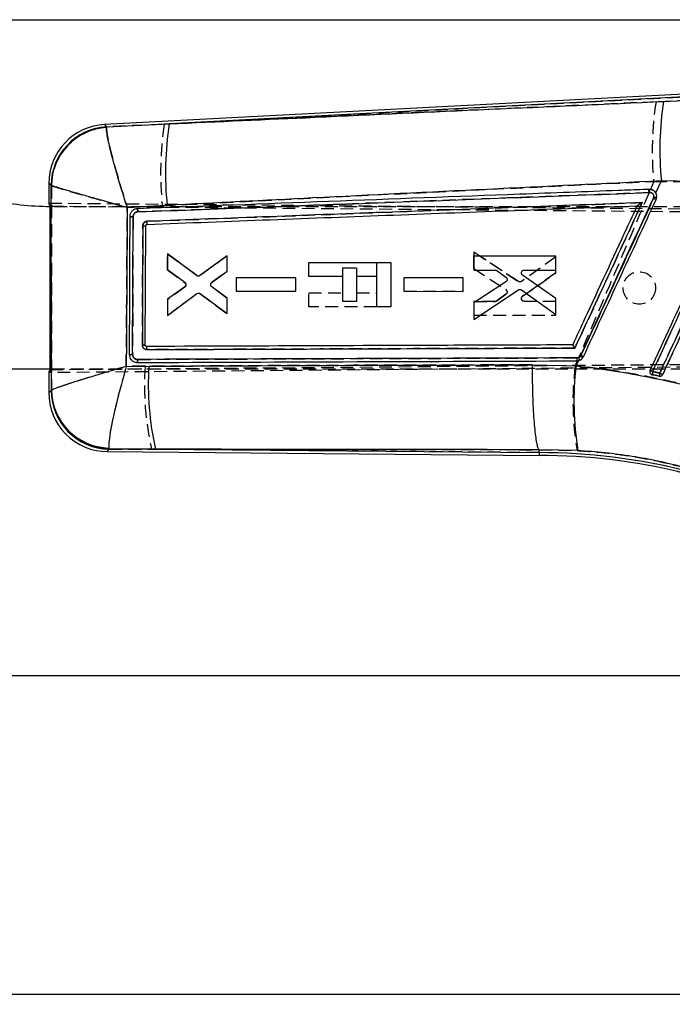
# Model space of a CAD drawing. Extents: x 30 to 409, y 24 to 289.
# Tile 8 of 12: x 235 to 299, y 173 to 270. Entities that reach past the tile are written whole.
import ezdxf

# ---------------------------------------------------------------- set-up
doc = ezdxf.new("R2010")
doc.units = 0
doc.linetypes.add('HIDDEN', pattern=[1.905, 1.27, -0.635])
doc.layers.get('0').update_dxf_attribs({"linetype": 'CONTINUOUS'})
doc.styles.add('SLDTEXTSTYLE0', font='TXT', dxfattribs={"width": 0.75})
doc.dimstyles.new('SLDDIMSTYLE0', dxfattribs={"dimtxt": 3.5, "dimasz": 3.302, "dimexe": 0, "dimexo": 0.0625, "dimgap": 0.875, "dimtad": 1, "dimdec": 0, "dimrnd": 1e-09, "dimzin": 12, "dimtxsty": 'SLDTEXTSTYLE0', "dimsah": 1, "dimcen": 0.09, "dimazin": 3, "dimtfac": 1, "dimtdec": 0, "dimtofl": 0, "dimtmove": 0, "dimatfit": 3, "dimtolj": 1, "dimtzin": 12})

# ---------------------------------------------------------------- blocks, each defined once
blk = doc.blocks.new('_D_3')
at = {"color": 179, "linetype": 'CONTINUOUS'}
for p, q in [((158.817, 269.759), (331.55, 269.759)), ((330.55, 269.759), (330.55, 205.257)), ((207.248, 205.257), (331.55, 205.257))]:
    blk.add_line(p, q, dxfattribs=at)
for points in [[(330.55, 269.759), (330.042, 266.457), (331.058, 266.457)], [(330.55, 205.257), (331.058, 208.559), (330.042, 208.559)]]:
    blk.add_solid(points, dxfattribs=at)
at = {"color": 179, "linetype": 'CONTINUOUS', "insert": (326.039, 233.599, 0.1), "char_height": 3.5, "attachment_point": 1, "rotation": 90, "style": 'SLDTEXTSTYLE0'}
blk.add_mtext('65', dxfattribs=at)
blk = doc.blocks.new('_D_5')
at = {"color": 179, "linetype": 'CONTINUOUS'}
for p, q in [((43.853, 252.548), (43.853, 172.9)), ((338.25, 241.43), (338.25, 172.9)), ((43.853, 173.9), (338.25, 173.9))]:
    blk.add_line(p, q, dxfattribs=at)
for points in [[(43.853, 173.9), (47.155, 173.392), (47.155, 174.408)], [(338.25, 173.9), (334.948, 174.408), (334.948, 173.392)]]:
    blk.add_solid(points, dxfattribs=at)
at = {"color": 179, "linetype": 'CONTINUOUS', "insert": (198.337, 178.412, 0.1), "char_height": 3.5, "attachment_point": 1, "style": 'SLDTEXTSTYLE0'}
blk.add_mtext('294', dxfattribs=at)

msp = doc.modelspace()

# ---------------------------------------------------------------- linework, layer by layer
at = {"color": 7, "linetype": 'CONTINUOUS'}
for p, q in [((300.563099, 262.459219), (242.908547, 259.446879)), ((300.574871, 262.188327), (249.267603, 259.507616)), ((297.939385, 261.722059), (300.589579, 261.84832)), ((243.11805, 259.230514), (243.103328, 259.165329)), ((243.11805, 259.230514), (249.267603, 259.507616)), ((297.173145, 252.715506), (297.720859, 253.901266)), ((300.69531, 253.846154), (297.720859, 253.901266)), ((237.42492, 253.670179), (237.424611, 251.715594)), ((237.666229, 253.45428), (237.651891, 253.472217)), ((296.985524, 252.309312), (296.95, 252.180577)), ((237.548372, 235.33888), (237.550932, 251.417846)), ((249.070416, 251.496334), (245.142894, 251.293977)), ((295.326347, 251.452078), (295.325252, 251.452037)), ((245.666253, 236.822852), (245.714577, 250.374906)), ((246.91079, 237.749629), (246.955554, 249.486119)), ((247.08687, 249.622822), (247.086386, 249.622804)), ((249.103496, 246.723839), (249.103377, 245.187753)), ((251.966836, 244.587992), (249.103496, 246.723839)), ((254.972125, 246.542309), (252.294856, 244.586334)), ((254.972028, 245.034934), (254.972125, 246.542309)), ((279.252688, 246.507876), (279.252591, 245.134447)), ((287.322933, 246.505809), (279.252688, 246.507876)), ((287.322851, 245.132484), (287.322933, 246.505809)), ((249.103377, 245.187753), (250.798228, 243.939769)), ((263.002584, 244.494163), (263.002808, 245.867592)), ((263.002808, 245.867592), (271.073113, 245.866307)), ((271.073113, 245.866307), (271.072427, 241.52324)), ((279.252591, 245.134447), (281.367565, 245.133941)), ((281.52969, 245.081079), (282.424825, 244.428095)), ((284.22332, 245.133248), (287.322851, 245.132484)), ((253.469052, 243.911971), (254.972028, 245.034934)), ((255.853327, 244.353981), (255.853231, 243.040845)), ((261.721949, 244.35252), (255.853327, 244.353981)), ((261.721859, 243.039482), (261.721949, 244.35252)), ((266.360248, 244.493627), (263.002584, 244.494163)), ((266.359861, 242.049538), (266.360248, 244.493627)), ((267.703319, 244.493414), (267.702925, 242.049326)), ((269.712734, 244.493094), (267.703319, 244.493414)), ((269.712257, 241.523457), (269.712734, 244.493094)), ((272.353383, 244.351362), (272.353286, 243.038238)), ((278.22193, 244.349883), (272.353383, 244.351362)), ((278.221841, 243.036845), (278.22193, 244.349883)), ((287.322687, 242.331472), (284.063468, 244.630453)), ((250.797416, 243.492202), (249.103146, 242.254496)), ((254.971842, 242.343777), (253.467815, 243.468386)), ((279.252241, 240.27985), (283.644805, 243.179017)), ((282.412323, 243.971114), (279.25236, 241.910507)), ((283.957275, 243.173078), (287.322598, 240.764231)), ((249.103027, 240.657721), (251.997458, 242.814907)), ((249.103146, 242.254496), (249.103027, 240.657721)), ((252.325463, 242.815953), (254.971738, 240.867347)), ((254.971738, 240.867347), (254.971842, 242.343777)), ((255.853231, 243.040845), (261.721859, 243.039482)), ((272.353286, 243.038238), (278.221841, 243.036845)), ((287.322598, 240.764231), (287.322687, 242.331472)), ((267.702925, 242.049326), (266.359861, 242.049538)), ((271.072427, 241.52324), (269.712257, 241.523457)), ((279.25236, 241.910507), (279.252241, 240.27985)), ((247.048894, 237.612647), (247.028681, 237.614115)), ((289.796161, 236.726963), (289.757962, 236.661271)), ((237.54838, 235.378408), (231.543253, 235.379365)), ((245.042915, 235.654211), (247.274193, 235.668261)), ((246.083761, 236.037978), (246.124113, 236.037041)), ((285.028453, 235.803547), (289.319115, 235.711318)), ((289.319115, 235.711318), (289.550895, 236.213044)), ((289.404424, 236.197251), (289.550895, 236.213044)), ((237.421955, 235.041174), (237.421638, 233.060379)), ((296.726475, 234.870846), (296.813483, 234.838388)), ((237.654152, 233.272089), (237.675218, 233.302527)), ((243.155728, 227.274188), (285.682435, 226.89629)), ((243.337865, 227.610809), (243.369537, 227.504776)), ((247.921834, 227.502986), (243.369537, 227.504776)), ((247.921834, 227.502986), (285.683664, 227.16743)), ((285.683664, 227.16743), (285.682435, 226.89629)), ((285.683664, 227.16743), (285.684968, 227.454799)), ((285.684968, 227.454799), (285.684715, 227.455326)), ((289.496447, 227.365521), (285.684968, 227.454799))]:
    msp.add_line(p, q, dxfattribs=at)
at = {"color": 7, "linetype": 'HIDDEN'}
for p, q in [((248.788232, 259.482571), (300.574871, 262.188327)), ((297.192844, 261.68345), (248.788232, 259.482571)), ((300.589661, 261.847545), (297.192844, 261.68345)), ((243.120986, 259.227478), (243.106189, 259.161566)), ((248.788232, 259.482571), (243.120986, 259.227478)), ((296.971666, 253.854845), (296.636189, 253.066861)), ((296.971666, 253.854845), (300.823356, 253.798549)), ((237.655072, 253.469442), (237.669582, 253.451303)), ((296.468484, 253.068258), (296.531583, 253.070642)), ((296.840387, 253.012583), (296.90169, 252.977133)), ((296.5033, 252.754763), (246.177452, 250.853901)), ((296.566094, 252.757274), (296.5033, 252.754763)), ((297.149363, 252.751988), (297.230842, 252.571405)), ((237.424611, 251.716976), (314.068417, 251.035915)), ((237.550697, 235.040893), (237.553349, 251.715832)), ((237.943868, 251.378347), (237.550928, 251.380981)), ((237.550932, 251.417846), (314.70559, 250.755784)), ((237.943868, 251.378347), (307.549606, 251.367264)), ((245.143662, 251.29059), (248.589078, 251.46772)), ((245.714652, 250.374653), (245.666268, 236.822528)), ((249.103988, 246.738822), (249.103608, 245.142047)), ((249.103608, 245.142047), (249.103988, 246.738822)), ((251.997734, 244.580717), (249.103988, 246.738822)), ((249.103988, 246.738822), (251.997734, 244.580717)), ((254.972639, 246.52733), (252.325738, 244.579565)), ((254.972267, 245.0509), (254.972639, 246.52733)), ((279.253299, 246.907093), (279.252897, 245.276437)), ((279.252897, 245.276437), (279.253299, 246.907093)), ((283.644932, 244.00653), (279.253299, 246.907093)), ((279.253299, 246.907093), (283.644932, 244.00653)), ((287.3235, 246.420142), (283.957409, 244.012368)), ((287.32309, 244.852901), (287.3235, 246.420142)), ((249.103608, 245.142047), (250.797475, 243.903802)), ((266.360248, 244.494465), (266.360382, 245.34151)), ((266.360382, 245.34151), (267.703454, 245.341298)), ((267.703454, 245.341298), (267.703319, 244.49426)), ((269.712734, 244.494361), (269.71295, 245.866523)), ((279.252897, 245.276437), (282.412204, 243.214828)), ((253.467883, 243.926768), (254.972267, 245.0509)), ((255.853439, 244.353548), (255.853119, 243.040413)), ((261.722068, 244.353045), (255.853439, 244.353548)), ((261.72174, 243.040007), (261.722068, 244.353045)), ((272.353495, 244.350903), (272.353175, 243.03778)), ((278.222057, 244.350427), (272.353495, 244.350903)), ((278.221721, 243.037388), (278.222057, 244.350427)), ((284.06314, 242.554956), (287.32309, 244.852901)), ((287.32309, 244.852901), (284.06314, 242.554956)), ((250.798153, 243.456234), (249.1029, 242.208791)), ((250.90109, 243.749854), (250.877353, 243.802369)), ((254.971596, 242.359743), (253.468985, 243.483183)), ((249.102535, 240.672705), (251.966553, 242.807639)), ((249.1029, 242.208791), (249.102535, 240.672705)), ((252.294573, 242.809192), (254.971223, 240.852364)), ((254.971223, 240.852364), (254.971596, 242.359743)), ((255.853119, 243.040413), (261.72174, 243.040007)), ((263.002115, 241.524526), (263.002331, 242.897955)), ((263.002331, 242.897955), (266.359995, 242.897422)), ((267.703059, 242.897206), (269.71248, 242.896889)), ((272.353175, 243.03778), (278.221721, 243.037388)), ((282.424557, 242.757839), (281.529213, 242.105142)), ((281.529213, 242.105142), (282.424557, 242.757839)), ((269.712242, 241.523457), (263.002115, 241.524526)), ((279.252099, 242.052496), (279.251764, 240.679067)), ((281.367081, 242.052329), (279.252099, 242.052496)), ((279.252099, 242.052496), (281.367081, 242.052329)), ((287.32236, 242.051889), (284.222829, 242.052112)), ((287.322002, 240.678564), (287.32236, 242.051889)), ((279.251764, 240.679067), (287.322002, 240.678564)), ((246.150131, 236.339063), (289.429294, 236.491776)), ((289.429294, 236.491776), (289.577285, 236.520261)), ((327.159727, 235.80863), (237.421958, 235.03979)), ((237.548372, 235.33888), (327.286507, 236.080344)), ((307.547058, 235.367263), (237.54838, 235.378408)), ((246.890778, 235.667527), (245.045411, 235.656035)), ((289.439613, 236.198247), (289.232309, 235.713434)), ((289.663414, 236.247123), (289.404424, 236.197251)), ((296.813505, 234.838373), (296.744699, 234.86143)), ((237.678467, 233.305462), (237.657277, 233.274937)), ((243.372413, 227.507877), (243.340875, 227.614212)), ((243.372413, 227.507877), (247.539329, 227.506385)), ((285.683664, 227.16743), (247.539329, 227.506385)), ((285.683664, 227.16743), (285.684983, 227.458122)), ((285.684729, 227.458649), (285.684983, 227.458122)), ((285.684983, 227.458122), (289.421024, 227.37301))]:
    msp.add_line(p, q, dxfattribs=at)
at = {"color": 8, "linetype": 'CONTINUOUS', "flags": 128}
for points in [[(242.908547, 259.446879), (242.931517, 259.42316), (243.11805, 259.230514)], [(237.651891, 253.472217), (237.449801, 253.648479), (237.42492, 253.670179)], [(237.421638, 233.060379), (237.447141, 233.083601), (237.654152, 233.272089)], [(243.369537, 227.504776), (243.179182, 227.299479), (243.155728, 227.274188)]]:
    msp.add_lwpolyline(points, dxfattribs=at)
at = {"color": 7, "linetype": 'HIDDEN', "flags": 128}
for points in [[(243.120986, 259.227478), (242.932493, 259.42215), (242.908547, 259.446879)], [(237.42492, 253.670179), (237.450863, 253.647555), (237.655072, 253.469442)], [(237.657277, 233.274937), (237.448184, 233.084551), (237.421638, 233.060379)], [(243.155728, 227.274188), (243.180143, 227.300512), (243.372413, 227.507877)]]:
    msp.add_lwpolyline(points, dxfattribs=at)
at = {"color": 7, "linetype": 'HIDDEN'}
msp.add_circle((295.548336, 243.369174), 1.6, dxfattribs=at)
for centre, radius, start, end in [((327.60395, 256.906832), 30.783947, 171.07358456, 185.68977418), ((243.465114, 253.427484), 5.810194, 93.39552721, 179.58623974), ((243.494381, 253.348814), 5.8257, 93.82070143, 178.99196103), ((280.773046, 254.677908), 32.343672, 171.45707625, 185.69612393), ((295.381828, 252.788894), 1.121992, 358.25683477, 14.41771993), ((295.43029, 252.790773), 1.136297, 358.31065242, 14.25862888), ((291.095397, 239.386278), 14.070333, 64.27691651, 65.42658462), ((246.792531, 256.735194), 7.250907, 269.06890306, 271.28829192), ((250.629138, 243.678658), 0.28112, 14.6704451, 53.2146755), ((282.257436, 242.981493), 0.279997, 20.7950877, 56.44349239), ((281.367107, 242.327531), 0.275201, 269.9937355, 306.08937261), ((288.555497, 236.417248), 0.87697, 345.47156697, 4.87509285), ((288.622524, 236.069048), 1.056012, 9.70816389, 25.29509547), ((285.113648, 226.460252), 11.284315, 64.07750715, 65.48659538), ((275.378175, 233.825027), 28.546919, 176.29939211, 192.78788705), ((317.687089, 232.184923), 28.672721, 172.9311707, 189.66120872), ((331.028785, 309.132283), 81.497703, 245.0097491, 245.21271016), ((298.390616, 234.749322), 1.579623, 165.57136236, 176.76824472), ((298.783579, 234.669096), 1.264454, 164.88875786, 178.93363317), ((323.994894, 291.917375), 62.756554, 245.09064891, 245.38623657), ((243.468374, 233.318343), 5.811258, 180.42795892, 269.05383694), ((243.508521, 233.443489), 5.831687, 181.35622345, 268.3526665), ((285.672684, 167.531523), 59.635908, 75.9908775, 89.98945207)]:
    msp.add_arc(centre, radius, start, end, dxfattribs=at)
at = {"color": 7, "linetype": 'CONTINUOUS'}
for centre, radius, start, end in [((328.458446, 256.955858), 30.888991, 171.12374372, 185.67521658), ((243.21042, 253.669259), 5.7855, 92.62428519, 180.34775154), ((243.461602, 253.430822), 5.809859, 93.3900237, 179.59176076), ((243.490511, 253.353049), 5.825161, 93.81111018, 179.00425329), ((281.347466, 254.709945), 32.436635, 171.49422952, 185.68582065), ((295.436914, 252.790757), 1.129902, 358.28410317, 14.34146505), ((237.948643, 281.378345), 30, 258.09303577, 269.24039501), ((290.694848, 238.516145), 15.028094, 64.34097572, 65.40316722), ((297.348109, 255.169534), 2.883112, 262.77526274, 268.33280952), ((246.781245, 259.989216), 10.504543, 269.41846795, 270.95078881), ((288.554897, 236.417111), 0.877517, 345.49001109, 4.86693846), ((288.05401, 234.167915), 3.019979, 50.38303681, 55.65141474), ((284.557941, 225.259045), 12.60762, 64.19256424, 65.45042032), ((275.812906, 233.823532), 28.598272, 176.30157268, 192.76844916), ((319.734282, 232.182796), 30.619158, 173.38258765, 189.05188418), ((285.092741, 209.882207), 27.868428, 65.01899134, 65.61439474), ((298.527531, 234.721808), 1.718008, 165.79191326, 176.10907063), ((298.874689, 234.651051), 1.356013, 165.11460951, 178.24203229), ((280.047428, 196.970996), 41.868791, 64.82624497, 65.26811679), ((243.207139, 233.059459), 5.7855, 179.6623111, 269.98517114), ((243.464906, 233.314905), 5.810912, 180.42216292, 269.05961846), ((243.504737, 233.439549), 5.831129, 181.34648606, 268.36010981), ((285.672684, 167.531523), 59.364769, 75.9908775, 89.9908775), ((285.672684, 167.531523), 59.635908, 75.9908775, 89.98945207)]:
    msp.add_arc(centre, radius, start, end, dxfattribs=at)
for centre, major_axis, start_param, end_param in [((308.677509, 251.082433), (71.252886, -0.636216), 3.141928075, 3.201772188), ((308.675052, 235.651644), (71.253085, 0.613526), 3.08141312, 3.141257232)]:
    msp.add_ellipse(centre, major_axis=major_axis, ratio=0.069924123, start_param=start_param, end_param=end_param, dxfattribs=at)
for points, knots in [([(249.267603, 259.507616), (254.055307, 259.725748), (270.280081, 260.464961), (286.503365, 261.202299), (297.939385, 261.722059)], [0, 0, 0, 0, 0.295086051, 1, 1, 1, 1]), ([(245.142894, 251.293977), (245.140989, 251.299869), (244.936488, 251.932382), (244.549342, 253.16435), (244.072936, 254.77371), (243.704526, 256.103566), (243.373119, 257.399849), (243.111507, 258.605278), (243.10603, 258.98028), (243.103328, 259.165329)], [0, 0, 0, 0, 0.001591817, 0.170880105, 0.331878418, 0.459851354, 0.58779967, 0.796594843, 1, 1, 1, 1]), ([(297.720859, 253.901266), (286.288839, 253.347528), (270.071887, 252.56202), (253.855254, 251.739133), (249.070416, 251.496334)], [0, 0, 0, 0, 0.704942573, 1, 1, 1, 1]), ([(237.675218, 233.302527), (237.673407, 236.663406), (237.669786, 243.380605), (237.667414, 250.097908), (237.666229, 253.45428)], [0, 0, 0, 0, 0.500339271, 1, 1, 1, 1]), ([(245.142894, 251.293977), (245.136939, 251.295613), (244.497488, 251.471339), (243.262522, 251.812837), (241.677293, 252.257553), (240.391449, 252.623724), (239.164469, 252.979252), (238.067865, 253.307531), (237.798935, 253.405792), (237.666229, 253.45428)], [0, 0, 0, 0, 0.001591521, 0.170880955, 0.331879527, 0.459852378, 0.587800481, 0.796595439, 1, 1, 1, 1]), ([(296.531605, 253.070635), (296.329367, 253.062998), (295.318174, 253.024814), (291.071149, 252.864398), (274.478035, 252.237155), (258.692431, 251.637098), (246.142971, 251.160056)], [0, 0, 0, 0, 0.012041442, 0.060207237, 0.252870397, 1, 1, 1, 1]), ([(296.848948, 253.008802), (296.77286, 253.035393), (296.669275, 253.071594), (296.560484, 253.070836), (296.531605, 253.070635)], [0, 0, 0, 0, 0.734545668, 1, 1, 1, 1]), ([(304.756681, 252.888915), (303.397042, 249.951504), (300.677764, 244.076683), (297.958545, 238.201842), (296.598936, 235.264421)], [0, 0, 0, 0, 0.500000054, 1, 1, 1, 1]), ([(297.173145, 252.715506), (297.16678, 252.726124), (297.119578, 252.804867), (297.017801, 252.918201), (296.898285, 252.982329), (296.848948, 253.008802)], [0, 0, 0, 0, 0.083842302, 0.621799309, 1, 1, 1, 1]), ([(246.177527, 250.853882), (254.576129, 251.171713), (271.373269, 251.807371), (288.168651, 252.440407), (296.56631, 252.756924)], [0, 0, 0, 0, 0.50000193, 1, 1, 1, 1]), ([(289.757962, 236.661271), (291.688686, 240.841369), (294.09788, 246.057373), (296.507058, 251.273401), (296.985524, 252.309312)], [0, 0, 0, 0, 0.801398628, 1, 1, 1, 1]), ([(296.95, 252.180577), (295.757649, 249.604988), (293.372949, 244.453815), (290.988423, 239.302579), (289.796161, 236.726963)], [0, 0, 0, 0, 0.50000032, 1, 1, 1, 1]), ([(290.046642, 236.60921), (291.239212, 239.18473), (293.624352, 244.335768), (296.009606, 249.486772), (297.202232, 252.062273)], [0, 0, 0, 0, 0.500000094, 1, 1, 1, 1]), ([(296.56631, 252.756924), (296.615659, 252.753578), (296.710924, 252.747117), (296.836554, 252.676641), (296.929305, 252.574833), (296.986235, 252.446748), (296.985761, 252.355124), (296.985524, 252.309312)], [0, 0, 0, 0, 0.212414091, 0.410048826, 0.607021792, 0.803508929, 1, 1, 1, 1]), ([(296.862076, 235.143483), (296.947325, 235.327716), (297.373572, 236.248874), (299.163776, 240.117753), (301.379717, 244.90654), (303.672125, 249.860432), (304.600492, 251.866639), (305.017913, 252.768689)], [0, 0, 0, 0, 0.031358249, 0.156790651, 0.65852077, 0.846460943, 1, 1, 1, 1]), ([(297.202232, 252.062273), (297.228394, 252.137716), (297.280716, 252.288599), (297.263737, 252.521776), (297.201612, 252.654629), (297.173145, 252.715506)], [0, 0, 0, 0, 0.351406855, 0.702795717, 1, 1, 1, 1]), ([(305.720771, 252.626222), (305.635522, 252.441992), (305.209273, 251.520833), (303.418923, 247.652015), (301.202203, 242.861526), (298.909618, 237.907062), (297.981047, 235.900297), (297.564181, 234.999393)], [0, 0, 0, 0, 0.031355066, 0.156776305, 0.658460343, 0.846671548, 1, 1, 1, 1]), ([(297.856937, 234.863172), (297.941933, 235.04681), (298.367997, 235.967342), (300.158349, 239.835446), (302.792797, 245.527197), (305.086189, 250.48205), (306.015278, 252.489337)], [0, 0, 0, 0, 0.031255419, 0.156675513, 0.65835637, 1, 1, 1, 1]), ([(245.142894, 251.293977), (245.127755, 248.674352), (245.097626, 243.461057), (245.061092, 238.247842), (245.042915, 235.654211)], [0, 0, 0, 0, 0.502489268, 1, 1, 1, 1]), ([(246.142695, 251.160052), (246.054442, 251.147809), (245.878044, 251.123336), (245.647769, 250.977701), (245.478124, 250.770491), (245.398204, 250.557495), (245.390363, 250.424012), (245.387698, 250.378635)], [0, 0, 0, 0, 0.222077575, 0.443882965, 0.665137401, 0.886165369, 1, 1, 1, 1]), ([(246.177802, 250.853901), (246.175878, 250.89403), (246.172028, 250.974289), (246.162632, 251.075684), (246.152227, 251.14578), (246.14584, 251.155344), (246.142695, 251.160052)], [0, 0, 0, 0, 0.2519009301, 0.5037966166, 0.7556954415, 1, 1, 1, 1]), ([(247.086386, 249.622804), (255.174907, 249.930438), (271.255102, 250.542022), (287.334149, 251.149919), (295.325252, 251.452037)], [0, 0, 0, 0, 0.503011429, 1, 1, 1, 1]), ([(295.833262, 251.765412), (287.620615, 251.455855), (271.376315, 250.843564), (255.130689, 250.228867), (247.098381, 249.924944)], [0, 0, 0, 0, 0.505571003, 1, 1, 1, 1]), ([(295.325252, 251.452037), (295.322748, 251.446635), (294.978814, 250.704517), (293.271051, 247.01465), (291.160908, 242.458843), (289.392539, 238.639603), (288.988838, 237.767708)], [0, 0, 0, 0, 0.0011843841, 0.1627188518, 0.8088570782, 1, 1, 1, 1]), ([(289.208109, 237.454031), (290.290788, 239.792885), (292.499094, 244.563372), (294.707555, 249.333805), (295.833262, 251.765412)], [0, 0, 0, 0, 0.490275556, 1, 1, 1, 1]), ([(295.833262, 251.765412), (295.832232, 251.764723), (295.767142, 251.721194), (295.641365, 251.63877), (295.486432, 251.540621), (295.388781, 251.482396), (295.341013, 251.456452), (295.330838, 251.453417), (295.326347, 251.452078)], [0, 0, 0, 0, 0.005313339, 0.335578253, 0.640501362, 0.809008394, 0.915693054, 1, 1, 1, 1]), ([(245.387698, 250.378147), (245.386989, 250.175151), (245.383442, 249.160173), (245.367351, 244.642348), (245.350215, 240.327555), (245.336304, 236.824737)], [0, 0, 0, 0, 0.044932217, 0.224660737, 1, 1, 1, 1]), ([(245.714577, 250.375398), (245.69364, 250.375471), (245.651767, 250.375616), (245.590361, 250.375915), (245.533282, 250.376267), (245.482879, 250.37666), (245.441235, 250.377083), (245.410333, 250.377499), (245.393149, 250.377862), (245.3892, 250.378069), (245.387698, 250.378147)], [0, 0, 0, 0, 0.131342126, 0.262677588, 0.394028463, 0.52536232, 0.656704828, 0.788054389, 0.91939399, 1, 1, 1, 1]), ([(245.71457, 250.374906), (245.717195, 250.410895), (245.723764, 250.500958), (245.783003, 250.636587), (245.893318, 250.758191), (246.031597, 250.835763), (246.131539, 250.848177), (246.177527, 250.853889)], [0, 0, 0, 0, 0.147097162, 0.368111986, 0.589480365, 0.81109993, 1, 1, 1, 1]), ([(247.098381, 249.924944), (247.072603, 249.922545), (246.997585, 249.915563), (246.879602, 249.866232), (246.767111, 249.766938), (246.690078, 249.63479), (246.67979, 249.535183), (246.674629, 249.485214)], [0, 0, 0, 0, 0.115660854, 0.336592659, 0.557289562, 0.777907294, 1, 1, 1, 1]), ([(247.08687, 249.622822), (247.089708, 249.627461), (247.095382, 249.636738), (247.10034, 249.706546), (247.101859, 249.80621), (247.09954, 249.885366), (247.098381, 249.924944)], [0, 0, 0, 0, 0.250000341, 0.499998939, 0.750000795, 1, 1, 1, 1]), ([(246.674629, 249.485214), (246.673902, 249.28222), (246.670264, 248.267249), (246.65622, 244.35327), (246.643027, 240.642313), (246.63272, 237.743326)], [0, 0, 0, 0, 0.051863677, 0.259319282, 1, 1, 1, 1]), ([(246.955554, 249.486119), (246.957184, 249.501625), (246.960445, 249.532636), (246.98444, 249.573824), (247.019544, 249.604762), (247.055908, 249.619873), (247.078795, 249.622074), (247.086386, 249.622804)], [0, 0, 0, 0, 0.2227541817, 0.4455106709, 0.6680233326, 0.8898945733, 1, 1, 1, 1]), ([(281.367565, 245.133941), (281.398869, 245.131192), (281.457152, 245.126076), (281.506737, 245.095317), (281.52969, 245.081079)], [0, 0, 0, 0, 0.537113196, 1, 1, 1, 1]), ([(283.957402, 244.933017), (283.968895, 244.961976), (283.991878, 245.019889), (284.060228, 245.085667), (284.140229, 245.126205), (284.197243, 245.131037), (284.22332, 245.133248)], [0, 0, 0, 0, 0.259878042, 0.519716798, 0.780323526, 1, 1, 1, 1]), ([(252.294856, 244.586338), (252.267851, 244.57047), (252.213844, 244.538735), (252.118968, 244.528951), (252.033201, 244.546042), (251.986798, 244.575374), (251.966836, 244.587992)], [0, 0, 0, 0, 0.265842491, 0.531657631, 0.798528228, 1, 1, 1, 1]), ([(282.519358, 244.105004), (282.505537, 244.076402), (282.479953, 244.023451), (282.43363, 243.987597), (282.41233, 243.97111)], [0, 0, 0, 0, 0.540183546, 1, 1, 1, 1]), ([(282.424825, 244.428095), (282.448296, 244.406766), (282.495242, 244.364104), (282.533244, 244.275341), (282.542616, 244.185169), (282.52659, 244.129933), (282.519358, 244.105004)], [0, 0, 0, 0, 0.262216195, 0.524488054, 0.785390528, 1, 1, 1, 1]), ([(284.063468, 244.630453), (284.039728, 244.65102), (283.992243, 244.692159), (283.952472, 244.779185), (283.941912, 244.862823), (283.953016, 244.913141), (283.957402, 244.933017)], [0, 0, 0, 0, 0.274359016, 0.548772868, 0.821763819, 1, 1, 1, 1]), ([(250.901076, 243.646119), (250.890314, 243.616037), (250.8688, 243.555895), (250.821204, 243.513427), (250.797416, 243.492202)], [0, 0, 0, 0, 0.5002051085, 1, 1, 1, 1]), ([(250.798228, 243.939769), (250.821573, 243.918393), (250.868265, 243.875637), (250.906015, 243.786847), (250.913783, 243.707348), (250.904245, 243.661392), (250.901076, 243.646119)], [0, 0, 0, 0, 0.286464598, 0.572962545, 0.858085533, 1, 1, 1, 1]), ([(253.467815, 243.468393), (253.444647, 243.490416), (253.398303, 243.534468), (253.361668, 243.624896), (253.356537, 243.694986), (253.361998, 243.731835), (253.362829, 243.737441)], [0, 0, 0, 0, 0.315052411, 0.630191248, 0.943735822, 1, 1, 1, 1]), ([(253.362829, 243.737441), (253.37138, 243.767951), (253.388481, 243.828969), (253.434342, 243.884142), (253.463926, 243.907861), (253.469052, 243.911971)], [0, 0, 0, 0, 0.452580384, 0.905147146, 1, 1, 1, 1]), ([(283.644805, 243.179017), (283.67248, 243.193553), (283.727824, 243.222624), (283.822918, 243.227947), (283.901449, 243.208268), (283.94253, 243.182373), (283.957275, 243.173078)], [0, 0, 0, 0, 0.280331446, 0.560616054, 0.842288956, 1, 1, 1, 1]), ([(251.997458, 242.814907), (252.024236, 242.831004), (252.077787, 242.863196), (252.172315, 242.873903), (252.258374, 242.857664), (252.305169, 242.828571), (252.325463, 242.815953)], [0, 0, 0, 0, 0.2650769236, 0.5301145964, 0.7962250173, 1, 1, 1, 1]), ([(246.910805, 237.749629), (246.906728, 237.749218), (246.898573, 237.748396), (246.835416, 237.746693), (246.744307, 237.744904), (246.669916, 237.743852), (246.63272, 237.743326)], [0, 0, 0, 0, 0.250001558, 0.500003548, 0.749998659, 1, 1, 1, 1]), ([(246.632772, 237.743326), (246.638276, 237.6936), (246.649285, 237.594144), (246.727021, 237.462379), (246.840294, 237.363481), (246.963865, 237.312352), (247.044666, 237.307375), (247.075888, 237.305452)], [0, 0, 0, 0, 0.215728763, 0.43147729, 0.647464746, 0.863777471, 1, 1, 1, 1]), ([(247.028681, 237.614115), (247.020103, 237.615877), (246.996414, 237.620745), (246.961136, 237.640853), (246.929917, 237.675923), (246.91345, 237.714427), (246.911545, 237.739787), (246.910805, 237.749629)], [0, 0, 0, 0, 0.134834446, 0.372351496, 0.610179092, 0.848699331, 1, 1, 1, 1]), ([(288.988838, 237.767708), (288.935294, 237.767518), (288.072661, 237.764458), (283.973691, 237.749871), (270.046311, 237.699817), (256.929651, 237.650099), (247.048894, 237.612647)], [0, 0, 0, 0, 0.003829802, 0.061699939, 0.293180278, 1, 1, 1, 1]), ([(247.075888, 237.305452), (247.075394, 237.345619), (247.074407, 237.425954), (247.067996, 237.527613), (247.059097, 237.597987), (247.052258, 237.607813), (247.048894, 237.612647)], [0, 0, 0, 0, 0.252011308, 0.504022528, 0.756035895, 1, 1, 1, 1]), ([(247.075888, 237.305452), (254.056284, 237.330472), (268.099263, 237.380808), (282.144427, 237.429528), (289.208109, 237.454031)], [0, 0, 0, 0, 0.497073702, 1, 1, 1, 1]), ([(289.208109, 237.454031), (289.207449, 237.455067), (289.202999, 237.462043), (289.176092, 237.504078), (289.129375, 237.575638), (289.072665, 237.659331), (289.029588, 237.719926), (289.000073, 237.75834), (288.992416, 237.764725), (288.988838, 237.767708)], [0, 0, 0, 0, 0.007096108, 0.047800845, 0.287834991, 0.495437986, 0.676737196, 0.848984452, 1, 1, 1, 1]), ([(245.336304, 236.824696), (245.337784, 236.824642), (245.341916, 236.824491), (245.358932, 236.824218), (245.390241, 236.823879), (245.432397, 236.823567), (245.48339, 236.823276), (245.54106, 236.823053), (245.603027, 236.822896), (245.645177, 236.822867), (245.666253, 236.822852)], [0, 0, 0, 0, 0.0738000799, 0.2061127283, 0.3384289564, 0.470738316, 0.6030544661, 0.7353670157, 0.8676806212, 1, 1, 1, 1]), ([(245.336311, 236.824737), (245.344992, 236.73618), (245.362353, 236.55908), (245.497713, 236.323191), (245.69692, 236.144933), (245.905813, 236.056024), (246.038625, 236.042555), (246.083761, 236.037978)], [0, 0, 0, 0, 0.221367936, 0.442697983, 0.66410914, 0.885848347, 1, 1, 1, 1]), ([(246.150377, 236.33902), (246.106111, 236.342494), (246.007684, 236.350217), (245.867255, 236.419147), (245.750582, 236.534302), (245.678635, 236.675752), (245.670169, 236.776389), (245.66626, 236.822852)], [0, 0, 0, 0, 0.175180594, 0.3895181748, 0.6033650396, 0.816877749, 1, 1, 1, 1]), ([(246.124277, 236.037041), (246.127768, 236.041581), (246.134749, 236.05066), (246.143456, 236.120374), (246.149475, 236.220091), (246.150181, 236.299377), (246.150533, 236.33902)], [0, 0, 0, 0, 0.250000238, 0.500000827, 0.749997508, 1, 1, 1, 1]), ([(289.42925, 236.491562), (282.2153, 236.466548), (267.787608, 236.416521), (253.362718, 236.364852), (246.150377, 236.339018)], [0, 0, 0, 0, 0.500007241, 1, 1, 1, 1]), ([(289.757962, 236.661271), (289.734307, 236.633341), (289.681085, 236.570503), (289.565848, 236.505752), (289.474782, 236.496292), (289.42925, 236.491562)], [0, 0, 0, 0, 0.285734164, 0.64287011, 1, 1, 1, 1]), ([(289.550895, 236.213044), (289.62702, 236.237515), (289.779278, 236.28646), (289.949547, 236.435616), (290.017573, 236.557238), (290.046642, 236.60921)], [0, 0, 0, 0, 0.364120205, 0.728277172, 1, 1, 1, 1]), ([(245.042915, 235.654211), (245.036989, 235.6525), (244.376958, 235.461913), (243.106213, 235.089692), (241.489363, 234.601818), (240.195345, 234.198755), (239.06007, 233.831841), (238.05721, 233.486822), (237.806215, 233.365727), (237.675218, 233.302527)], [0, 0, 0, 0, 0.001604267, 0.1786867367, 0.34656835, 0.4795378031, 0.6124765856, 0.7977482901, 1, 1, 1, 1]), ([(245.042915, 235.654211), (245.041201, 235.648263), (244.850381, 234.986001), (244.493153, 233.69551), (244.065585, 232.012009), (243.747207, 230.628142), (243.49301, 229.375533), (243.30801, 228.208562), (243.327626, 227.8158), (243.337865, 227.610809)], [0, 0, 0, 0, 0.001604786, 0.178681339, 0.346562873, 0.479529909, 0.612466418, 0.79773793, 1, 1, 1, 1]), ([(246.124441, 236.037041), (253.33702, 236.064572), (267.762199, 236.119635), (282.190342, 236.171379), (289.404424, 236.197251)], [0, 0, 0, 0, 0.499999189, 1, 1, 1, 1]), ([(247.274193, 235.668261), (253.048767, 235.698191), (265.632188, 235.763411), (278.218202, 235.789455), (285.028453, 235.803547)], [0, 0, 0, 0, 0.458903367, 1, 1, 1, 1]), ([(285.684715, 227.455326), (285.645837, 227.51797), (285.568083, 227.643257), (285.456013, 228.113653), (285.351581, 228.782494), (285.257497, 229.643831), (285.176876, 230.674899), (285.111498, 231.841667), (285.063816, 233.11563), (285.03628, 234.383), (285.028766, 235.288489), (285.028494, 235.736192), (285.028453, 235.803547)], [0, 0, 0, 0, 0.111332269, 0.222664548, 0.333996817, 0.445329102, 0.556661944, 0.66799466, 0.779328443, 0.890662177, 0.983550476, 1, 1, 1, 1]), ([(289.319115, 235.711318), (290.471219, 235.570161), (292.775375, 235.287854), (296.243338, 234.670002), (299.707462, 233.919284), (301.979981, 233.295239), (303.116227, 232.983221)], [0, 0, 0, 0, 0.246889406, 0.493767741, 0.74688682, 1, 1, 1, 1]), ([(296.598936, 235.264421), (296.587615, 235.231961), (296.564973, 235.167041), (296.574259, 235.062282), (296.615326, 234.967287), (296.672424, 234.90433), (296.713945, 234.878609), (296.726475, 234.870846)], [0, 0, 0, 0, 0.225502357, 0.450998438, 0.67659887, 0.90240134, 1, 1, 1, 1]), ([(296.813483, 234.838388), (297.010367, 234.797733), (297.245697, 234.749139), (297.48089, 234.700583), (297.519314, 234.692651)], [0, 0, 0, 0, 0.836628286, 1, 1, 1, 1]), ([(297.564181, 234.999393), (297.429531, 235.027027), (297.195556, 235.075045), (296.961454, 235.123088), (296.862076, 235.143483)], [0, 0, 0, 0, 0.575490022, 1, 1, 1, 1]), ([(297.519314, 234.692651), (297.523291, 234.691882), (297.560659, 234.684661), (297.634511, 234.68528), (297.731973, 234.720388), (297.81077, 234.782151), (297.842347, 234.837567), (297.856937, 234.863172)], [0, 0, 0, 0, 0.0299433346, 0.2813219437, 0.5326990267, 0.7840832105, 1, 1, 1, 1]), ([(285.684715, 227.455326), (278.866533, 227.464578), (266.277725, 227.481661), (253.691346, 227.496283), (247.921834, 227.502986)], [0, 0, 0, 0, 0.541606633, 1, 1, 1, 1]), ([(299.880269, 225.735168), (299.051646, 225.940485), (297.394378, 226.351126), (294.810754, 226.819701), (292.171756, 227.178514), (290.388246, 227.303183), (289.496447, 227.365521)], [0, 0, 0, 0, 0.245832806, 0.491672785, 0.745823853, 1, 1, 1, 1])]:
    msp.add_open_spline(points, degree=3, knots=knots, dxfattribs=at)
at = {"color": 7, "linetype": 'HIDDEN'}
for points, knots in [([(243.106189, 259.161566), (243.10883, 258.976545), (243.114191, 258.601059), (243.374967, 257.396858), (243.705982, 256.10049), (244.074077, 254.770546), (244.550281, 253.161091), (244.937208, 251.929005), (245.141757, 251.296481), (245.143662, 251.29059)], [0, 0, 0, 0, 0.202940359, 0.41185257, 0.53987327, 0.667918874, 0.829015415, 0.998407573, 1, 1, 1, 1]), ([(248.589078, 251.46772), (249.409099, 251.509539), (265.536451, 252.33198), (281.664076, 253.113276), (296.971666, 253.854845)], [0, 0, 0, 0, 0.050846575, 1, 1, 1, 1]), ([(237.669582, 253.451303), (237.670755, 250.096023), (237.673103, 243.380694), (237.676678, 236.665462), (237.678467, 233.305462)], [0, 0, 0, 0, 0.499644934, 1, 1, 1, 1]), ([(237.669582, 253.451303), (237.802163, 253.402772), (238.071225, 253.304283), (239.166077, 252.976235), (240.392681, 252.620598), (241.678255, 252.254321), (243.263331, 251.80959), (244.498211, 251.467829), (245.137706, 251.292226), (245.143662, 251.29059)], [0, 0, 0, 0, 0.202940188, 0.411851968, 0.539872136, 0.667917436, 0.829014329, 0.998407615, 1, 1, 1, 1]), ([(296.636189, 253.066861), (296.668759, 253.062102), (296.738864, 253.051858), (296.804985, 253.026279), (296.840387, 253.012583)], [0, 0, 0, 0, 0.464588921, 1, 1, 1, 1]), ([(296.5033, 252.754763), (295.645258, 250.740256), (293.339752, 245.327401), (291.028412, 239.917042), (289.577285, 236.520261)], [0, 0, 0, 0, 0.37217098, 1, 1, 1, 1]), ([(289.79558, 236.727447), (290.987393, 239.303256), (293.37102, 244.454876), (295.754786, 249.606458), (296.946669, 252.18225)], [0, 0, 0, 0, 0.499999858, 1, 1, 1, 1]), ([(296.946669, 252.18225), (296.96223, 252.227345), (296.992767, 252.315845), (296.978597, 252.457148), (296.922538, 252.583801), (296.826798, 252.683745), (296.703161, 252.749212), (296.611788, 252.754586), (296.566094, 252.757274)], [0, 0, 0, 0, 0.171949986, 0.337452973, 0.503119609, 0.668815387, 0.834379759, 1, 1, 1, 1]), ([(305.013473, 252.769434), (303.644411, 249.809493), (301.331935, 244.809869), (298.614394, 238.934357), (297.265914, 236.018789), (296.860816, 235.142923)], [0, 0, 0, 0, 0.5037781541, 0.8509299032, 1, 1, 1, 1]), ([(297.562847, 234.998732), (298.931327, 237.95751), (301.242856, 242.955247), (303.96068, 248.831277), (305.310006, 251.748539), (305.716256, 252.626859)], [0, 0, 0, 0, 0.503530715, 0.850524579, 1, 1, 1, 1]), ([(306.014875, 252.4894), (305.931121, 252.308441), (305.506303, 251.390587), (303.717236, 247.52515), (301.081651, 241.830683), (298.787124, 236.873109), (297.85684, 234.863127)], [0, 0, 0, 0, 0.030799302, 0.15621962, 0.657900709, 1, 1, 1, 1]), ([(245.045411, 235.656035), (245.06325, 238.24891), (245.099105, 243.460391), (245.128761, 248.671947), (245.143662, 251.29059)], [0, 0, 0, 0, 0.497531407, 1, 1, 1, 1]), ([(246.142621, 251.160049), (246.145775, 251.155343), (246.152182, 251.145787), (246.162621, 251.075691), (246.172029, 250.974305), (246.175883, 250.89405), (246.17781, 250.853923)], [0, 0, 0, 0, 0.244326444, 0.496220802, 0.748108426, 1, 1, 1, 1]), ([(247.098456, 249.924973), (255.130756, 250.228928), (271.37643, 250.843688), (287.620697, 251.456037), (295.833359, 251.765624)], [0, 0, 0, 0, 0.494426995, 1, 1, 1, 1]), ([(295.833359, 251.765624), (294.70761, 249.333945), (292.499132, 244.563512), (290.290812, 239.793024), (289.208161, 237.454244)], [0, 0, 0, 0, 0.50973984, 1, 1, 1, 1]), ([(295.326317, 251.452078), (295.330789, 251.453414), (295.340914, 251.45644), (295.388549, 251.482331), (295.485931, 251.540423), (295.640952, 251.638609), (295.766876, 251.721245), (295.832328, 251.764936), (295.833359, 251.765624)], [0, 0, 0, 0, 0.084206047, 0.190694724, 0.358770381, 0.662837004, 0.994691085, 1, 1, 1, 1]), ([(245.387713, 250.378572), (245.389213, 250.378464), (245.393163, 250.378179), (245.41035, 250.377683), (245.441248, 250.377107), (245.482902, 250.376538), (245.533325, 250.375991), (245.590414, 250.375484), (245.651833, 250.375021), (245.693712, 250.374776), (245.714652, 250.374653)], [0, 0, 0, 0, 0.080449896, 0.211813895, 0.343178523, 0.474537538, 0.60591121, 0.737274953, 0.868639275, 1, 1, 1, 1]), ([(246.177452, 250.853908), (246.141279, 250.850031), (246.051338, 250.840392), (245.917959, 250.776343), (245.800664, 250.662104), (245.72791, 250.521372), (245.718833, 250.420985), (245.714644, 250.374653)], [0, 0, 0, 0, 0.148693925, 0.369708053, 0.590398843, 0.810953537, 1, 1, 1, 1]), ([(246.674704, 249.485244), (246.680219, 249.537008), (246.690837, 249.636658), (246.768532, 249.768119), (246.879668, 249.866269), (246.997659, 249.915586), (247.072678, 249.922573), (247.098456, 249.924973)], [0, 0, 0, 0, 0.2299579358, 0.4426924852, 0.6633886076, 0.8843355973, 1, 1, 1, 1]), ([(247.08687, 249.622822), (247.089718, 249.627462), (247.095415, 249.636741), (247.10039, 249.706557), (247.10194, 249.806232), (247.099617, 249.885393), (247.098456, 249.924973)], [0, 0, 0, 0, 0.2499982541, 0.499997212, 0.7500022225, 1, 1, 1, 1]), ([(246.632765, 237.748255), (246.633485, 237.951247), (246.637085, 238.966207), (246.651024, 242.87852), (246.664319, 246.58787), (246.674704, 249.485244)], [0, 0, 0, 0, 0.051885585, 0.2594275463, 1, 1, 1, 1]), ([(250.90109, 243.749854), (250.906001, 243.718856), (250.915821, 243.656863), (250.890394, 243.564605), (250.847165, 243.49717), (250.810709, 243.466721), (250.798153, 243.456234)], [0, 0, 0, 0, 0.283508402, 0.566999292, 0.850876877, 1, 1, 1, 1]), ([(253.362814, 243.65775), (253.360664, 243.689389), (253.356364, 243.752664), (253.39016, 243.843393), (253.433622, 243.898866), (253.46294, 243.922734), (253.46789, 243.926764)], [0, 0, 0, 0, 0.311949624, 0.623867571, 0.93648908, 1, 1, 1, 1]), ([(282.496701, 243.119125), (282.489045, 243.134064), (282.469181, 243.172827), (282.433892, 243.19884), (282.412204, 243.214828)], [0, 0, 0, 0, 0.385388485, 1, 1, 1, 1]), ([(283.957409, 244.012368), (283.930146, 243.996754), (283.875623, 243.965527), (283.780354, 243.956746), (283.701333, 243.973713), (283.659639, 243.997973), (283.644932, 244.00653)], [0, 0, 0, 0, 0.281913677, 0.563805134, 0.846143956, 1, 1, 1, 1]), ([(282.519194, 243.0809), (282.527438, 243.050653), (282.543928, 242.990159), (282.528661, 242.895877), (282.488445, 242.814261), (282.444789, 242.775707), (282.424557, 242.757839)], [0, 0, 0, 0, 0.258703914, 0.517418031, 0.776341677, 1, 1, 1, 1]), ([(283.956977, 242.252429), (283.951273, 242.282944), (283.939865, 242.343973), (283.962495, 242.435851), (284.006026, 242.50842), (284.046552, 242.541439), (284.06314, 242.554956)], [0, 0, 0, 0, 0.270581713, 0.541142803, 0.812170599, 1, 1, 1, 1]), ([(284.222829, 242.052112), (284.191421, 242.055292), (284.128598, 242.061653), (284.04571, 242.110239), (283.985567, 242.17627), (283.965749, 242.229061), (283.956977, 242.252429)], [0, 0, 0, 0, 0.264017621, 0.52810113, 0.791123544, 1, 1, 1, 1]), ([(246.632765, 237.748255), (246.669956, 237.748171), (246.744337, 237.748004), (246.835422, 237.748228), (246.898564, 237.748767), (246.906715, 237.749342), (246.91079, 237.749629)], [0, 0, 0, 0, 0.250006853, 0.499997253, 0.750000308, 1, 1, 1, 1]), ([(247.075918, 237.305497), (247.044693, 237.307421), (246.963889, 237.312402), (246.840308, 237.363525), (246.727055, 237.462427), (246.648429, 237.595621), (246.638041, 237.696841), (246.632765, 237.748255)], [0, 0, 0, 0, 0.135289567, 0.350111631, 0.564591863, 0.778837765, 1, 1, 1, 1]), ([(289.208161, 237.454244), (282.144487, 237.429719), (268.099348, 237.380956), (254.056329, 237.330552), (247.075918, 237.305497)], [0, 0, 0, 0, 0.502926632, 1, 1, 1, 1]), ([(289.208161, 237.454244), (289.207501, 237.455279), (289.203116, 237.462154), (289.176261, 237.504097), (289.129587, 237.57558), (289.072842, 237.659301), (289.029712, 237.719917), (289.000118, 237.758367), (288.992433, 237.764739), (288.988838, 237.767719)], [0, 0, 0, 0, 0.007095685, 0.047105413, 0.287231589, 0.494902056, 0.676268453, 0.848546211, 1, 1, 1, 1]), ([(245.666283, 236.822528), (245.668886, 236.784987), (245.675253, 236.693154), (245.735733, 236.555937), (245.846812, 236.434273), (245.991186, 236.353821), (246.097933, 236.34391), (246.150131, 236.339063)], [0, 0, 0, 0, 0.148305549, 0.362794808, 0.577755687, 0.793530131, 1, 1, 1, 1]), ([(246.150421, 236.339063), (246.150069, 236.299416), (246.149365, 236.220122), (246.143337, 236.120388), (246.13462, 236.050662), (246.127641, 236.041581), (246.124151, 236.037041)], [0, 0, 0, 0, 0.2499980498, 0.4999984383, 0.7500010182, 1, 1, 1, 1]), ([(289.577285, 236.520261), (289.588142, 236.52496), (289.640396, 236.547576), (289.726246, 236.609357), (289.772458, 236.688065), (289.79558, 236.727447)], [0, 0, 0, 0, 0.115849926, 0.557609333, 1, 1, 1, 1]), ([(245.045411, 235.656035), (245.039483, 235.654323), (244.380745, 235.46412), (243.112408, 235.092581), (241.497097, 234.605275), (240.202769, 234.202262), (239.066147, 233.83511), (238.061834, 233.489878), (237.809939, 233.368706), (237.678467, 233.305462)], [0, 0, 0, 0, 0.001605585, 0.178408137, 0.346059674, 0.479154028, 0.612217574, 0.797605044, 1, 1, 1, 1]), ([(245.045411, 235.656035), (245.043697, 235.650086), (244.853269, 234.989116), (244.496779, 233.701055), (244.069637, 232.019297), (243.751165, 230.635304), (243.496647, 229.381463), (243.311307, 228.213181), (243.330735, 227.819625), (243.340875, 227.614212)], [0, 0, 0, 0, 0.001605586, 0.178403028, 0.346054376, 0.479146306, 0.612207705, 0.797595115, 1, 1, 1, 1]), ([(285.027328, 235.80148), (278.321809, 235.788159), (265.60836, 235.762903), (252.89749, 235.698135), (246.890778, 235.667527)], [0, 0, 0, 0, 0.527435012, 1, 1, 1, 1]), ([(302.865455, 233.10792), (301.769524, 233.400247), (299.577643, 233.984906), (296.184745, 234.702068), (292.731168, 235.301619), (290.398611, 235.576161), (289.232309, 235.713434)], [0, 0, 0, 0, 0.246886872, 0.493777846, 0.746883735, 1, 1, 1, 1]), ([(289.63394, 236.24619), (289.587572, 236.228176), (289.524433, 236.203648), (289.457415, 236.199381), (289.439613, 236.198247)], [0, 0, 0, 0, 0.734381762, 1, 1, 1, 1]), ([(297.519343, 234.692628), (297.325054, 234.732745), (297.089828, 234.781314), (296.854465, 234.829915), (296.813505, 234.838373)], [0, 0, 0, 0, 0.825972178, 1, 1, 1, 1]), ([(296.860816, 235.142923), (296.960536, 235.12244), (297.194618, 235.07436), (297.428563, 235.026311), (297.562847, 234.998732)], [0, 0, 0, 0, 0.4260020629, 1, 1, 1, 1]), ([(247.539329, 227.506385), (253.54089, 227.499463), (266.254791, 227.484799), (278.971112, 227.467685), (285.684729, 227.458649)], [0, 0, 0, 0, 0.472047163, 1, 1, 1, 1]), ([(289.421024, 227.37301), (290.271252, 227.315226), (291.971639, 227.199662), (294.544227, 226.862586), (297.120586, 226.409865), (298.809567, 225.999049), (299.654047, 225.793644)], [0, 0, 0, 0, 0.246010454, 0.492000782, 0.746003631, 1, 1, 1, 1])]:
    msp.add_open_spline(points, degree=3, knots=knots, dxfattribs=at)

# ---------------------------------------------------------------- dimensions: what is measured, and where the dimension line sits
at = {"color": 179, "linetype": 'CONTINUOUS'}
dim = msp.add_linear_dim(base=(330.550326, 205.256753), p1=(157.817349, 269.759079), p2=(206.247869, 205.256753), angle=90, dimstyle='SLDDIMSTYLE0', dxfattribs=at)
dim.commit()
dim.dimension.update_dxf_attribs({"geometry": '_D_3', "text_midpoint": (330.550326, 237.607332), "dimtype": 160})
dim = msp.add_linear_dim(base=(338.250499, 173.900176), p1=(43.853416, 253.547953), p2=(338.250499, 242.429852), dimstyle='SLDDIMSTYLE0', dxfattribs=at)
dim.commit()
dim.dimension.update_dxf_attribs({"geometry": '_D_5', "text_midpoint": (203.637896, 173.900176), "dimtype": 160})

doc.saveas('drawing.dxf')
